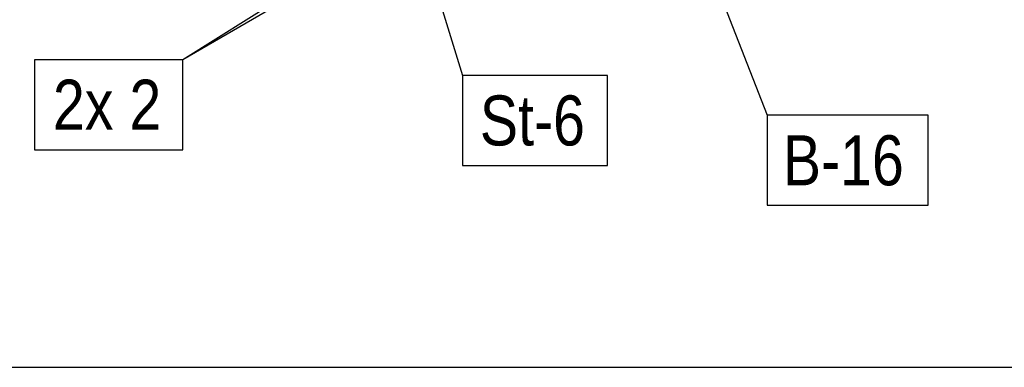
# Model space of a CAD drawing. Header units: millimetres. Extents: x -484 to 16958, y -454 to 3567.
# Tile 5 of 26: x 3601 to 6061, y 316 to 1185. Entities that reach past the tile are written whole.
import ezdxf

# ---------------------------------------------------------------- set-up
doc = ezdxf.new("R2010")
doc.units = ezdxf.units.MM
doc.layers.add('AS_Sciany betonowe', color=252, linetype='Continuous')
doc.styles.add('Arial Narrow', font='ARIALN.TTF', dxfattribs={"height": 5})

msp = doc.modelspace()

# ---------------------------------------------------------------- linework, layer by layer
at = {"color": 7}
for p, q in [((5014.8, 1667.7), (4008.5, 1084.6)), ((4508.6, 1400.1), (4008.5, 1084.6)), ((4630.1, 1295.3), (4707.1, 1045.2)), ((5349.5, 1251.9), (5468.2, 945.6))]:
    msp.add_line(p, q, dxfattribs=at)
for points in [[(3637.8, 859.6), (4008.5, 859.6), (4008.5, 1084.6), (3637.8, 1084.6), (3637.8, 859.6)], [(4707.1, 820.2), (5069.7, 820.2), (5069.7, 1045.2), (4707.1, 1045.2), (4707.1, 820.2)], [(5468.2, 720.6), (5870.7, 720.6), (5870.7, 945.6), (5468.2, 945.6), (5468.2, 720.6)]]:
    msp.add_lwpolyline(points, dxfattribs=at)
at = {"layer": 'AS_Sciany betonowe', "color": 145, "linetype": 'Continuous', "ltscale": 0.25}
msp.add_line((2330.8, 315.6), (13789.1, 315.6), dxfattribs=at)

# ---------------------------------------------------------------- texts
at = {"color": 7, "style": 'Arial Narrow'}
for s, p in [('2x 2', (3683.8, 909.6)), ('St-6', (4750.6, 870.2)), ('B-16', (5507.7, 770.6))]:
    msp.add_text(s, height=125, dxfattribs=at).set_placement(p)

doc.saveas('drawing.dxf')
